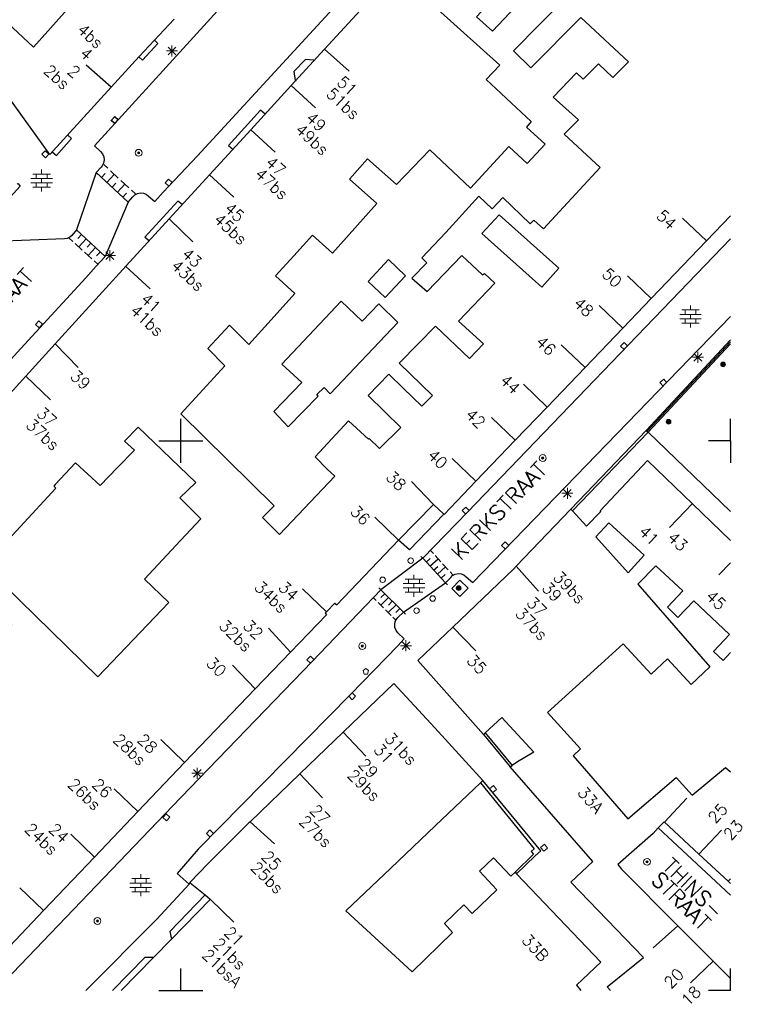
# Model space of a CAD drawing. Header units: millimetres. Extents: x 135944 to 142000, y 454200 to 456692.
# Tile 155 of 185: x 137435 to 137501, y 456099 to 456188. Entities that reach past the tile are written whole.
import ezdxf
from ezdxf.enums import TextEntityAlignment as Align

# ---------------------------------------------------------------- set-up
doc = ezdxf.new("R2010")
doc.units = ezdxf.units.MM
doc.layers.get('0').update_dxf_attribs({"color": 251})
for name, color, linetype in [('TotaalGBKN2013_Bistad', 251, 'Continuous'), ('TotaalGBKN2013X$0$GBKN binnenstad 2009$0$OBJECTEN_', 251, 'Continuous'), ('TotaalGBKN2013X$0$GBKN binnenstad 2009$0$OBJECTEN__', 251, 'Continuous'), ('TotaalGBKN2013X$0$GBKN binnenstad 2009$0$OBJECTEN___', 251, 'Continuous'), ('TotaalGBKN2013X$0$GBKN binnenstad 2009$0$SEMANT_ SYMB_', 251, 'Continuous'), ('TotaalGBKN2013X$0$GBKN binnenstad 2009$0$UTRECHT54', 251, 'Continuous')]:
    doc.layers.add(name, color=color, linetype=linetype)
doc.styles.add('TotaalGBKN2013X$0$GBKN binnenstad 2009$0$TXT', font='txt.shx')

# ---------------------------------------------------------------- blocks, each defined once
blk = doc.blocks.new('TotaalGBKN2013X$0$GBKN binnenstad 2009$0$W')
at = {"layer": 'TotaalGBKN2013X$0$GBKN binnenstad 2009$0$OBJECTEN__', "linetype": 'Continuous', "lineweight": 0}
blk.add_lwpolyline([(-0.225, 0.225), (-0.225, -0.225), (0.225, -0.225), (0.225, 0.225), (-0.225, 0.225)], dxfattribs=at)
blk = doc.blocks.new('TotaalGBKN2013X$0$GBKN binnenstad 2009$0$DEC109')
at = {"layer": 'TotaalGBKN2013X$0$GBKN binnenstad 2009$0$SEMANT_ SYMB_', "linetype": 'Continuous', "lineweight": 0}
for p, q in [((0, 0.6), (0, 1)), ((-0.98, 0.2), (0.98, 0.2)), ((-0.8, 0.6), (0.8, 0.6)), ((-0.5, 0.2), (-0.5, 0.6)), ((0, -0.2), (0, 0.2)), ((0.5, 0.2), (0.5, 0.6)), ((-0.98, -0.2), (0.98, -0.2)), ((-0.8, -0.6), (0.8, -0.6)), ((-0.5, -0.6), (-0.5, -0.2)), ((0, -1), (0, -0.6)), ((0.5, -0.6), (0.5, -0.2))]:
    blk.add_line(p, q, dxfattribs=at)
blk = doc.blocks.new('TotaalGBKN2013X$0$GBKN binnenstad 2009$0$X')
at = {"layer": 'TotaalGBKN2013X$0$GBKN binnenstad 2009$0$OBJECTEN__', "linetype": 'Continuous', "lineweight": 0}
blk.add_lwpolyline([(0.225, -0.25), (0.224, 0.2), (-0.225, 0.2), (-0.226, -0.25)], dxfattribs=at)
blk = doc.blocks.new('TotaalGBKN2013X$0$GBKN binnenstad 2009$0$V')
at = {"layer": 'TotaalGBKN2013X$0$GBKN binnenstad 2009$0$OBJECTEN__', "linetype": 'Continuous', "lineweight": 0}
for radius in [0.31, 0.095, 0.035, 0.0224]:
    blk.add_circle((0, 0), radius, dxfattribs=at)
blk = doc.blocks.new('TotaalGBKN2013X$0$GBKN binnenstad 2009$0$DEC100')
at = {"layer": 'TotaalGBKN2013X$0$GBKN binnenstad 2009$0$OBJECTEN_', "linetype": 'Continuous', "lineweight": 0}
for p, q in [((-0.5, 0), (0.5, 0)), ((-0.354, -0.354), (0.354, 0.354)), ((0.354, -0.354), (-0.354, 0.354)), ((0, -0.5), (0, 0.5))]:
    blk.add_line(p, q, dxfattribs=at)
blk = doc.blocks.new('TotaalGBKN2013X$0$GBKN binnenstad 2009$0$Q')
at = {"layer": 'TotaalGBKN2013X$0$GBKN binnenstad 2009$0$OBJECTEN___', "linetype": 'Continuous', "lineweight": 0}
blk.add_circle((0, 0), 0.25, dxfattribs=at)
blk = doc.blocks.new('TotaalGBKN2013X$0$GBKN binnenstad 2009$0$K')
at = {"layer": 'TotaalGBKN2013X$0$GBKN binnenstad 2009$0$OBJECTEN__', "linetype": 'Continuous', "lineweight": 0}
blk.add_lwpolyline([(-0.146, -0.25), (0.147, -0.25), (0.25, 0.069), (0, 0.25), (-0.25, 0.068), (-0.146, -0.25)], dxfattribs=at)
blk = doc.blocks.new('TotaalGBKN2013X$0$GBKN binnenstad 2009$0$DEC115')
at = {"layer": 'TotaalGBKN2013X$0$GBKN binnenstad 2009$0$UTRECHT54', "linetype": 'Continuous', "lineweight": 0}
blk.add_line((0, 0.25), (0, 0), dxfattribs=at)
blk = doc.blocks.new('TotaalGBKN2013X$0$GBKN binnenstad 2009$0$J')
at = {"layer": 'TotaalGBKN2013X$0$GBKN binnenstad 2009$0$OBJECTEN___', "linetype": 'Continuous', "lineweight": 0}
for radius in [0.215, 0.155, 0.095, 0.035]:
    blk.add_circle((0, 0), radius, dxfattribs=at)

msp = doc.modelspace()

# ---------------------------------------------------------------- linework, layer by layer
for p, q in [((137497.814, 456168.191), (137495.649, 456170.268)), ((137497.814, 456168.191), (137500, 456170.474)), ((137492.798, 456162.952), (137497.814, 456168.191)), ((137492.349, 456150.964), (137500, 456159.191)), ((137492.438, 456150.878), (137500, 456159.015)), ((137492.509, 456150.81), (137500, 456158.843)), ((137500.001, 456150), (137500.001, 456152)), ((137492.509, 456150.81), (137500, 456143.584)), ((137500.001, 456150), (137498.001, 456150)), ((137500.001, 456150), (137500.001, 456148)), ((137496.539, 456144.289), (137500, 456140.952)), ((137500, 456138.905), (137498.958, 456137.821)), ((137493.442, 456114.802), (137500, 456108.689)), ((137497.137, 456112.412), (137499.179, 456114.611)), ((137497.137, 456112.412), (137499.791, 456109.946)), ((137499.791, 456109.946), (137500, 456109.752)), ((137499.793, 456109.944), (137500, 456110.168)), ((137495.226, 456105.885), (137498.424, 456102.683)), ((137498.424, 456102.683), (137496.367, 456100.7)), ((137498.424, 456102.683), (137500, 456101.104)), ((137500.001, 456100), (137500.001, 456102)), ((137500.001, 456100), (137498.001, 456100))]:
    msp.add_line(p, q)
for points in [[(137500, 456168.385), (137476.081, 456143.511), (137472.005, 456139.323)], [(137474.064, 456137.09), (137474.551, 456137.591), (137474.72, 456137.753), (137474.962, 456137.883), (137475.23, 456137.938), (137475.503, 456137.914), (137475.757, 456137.812), (137475.971, 456137.641), (137476.551, 456137.121), (137500, 456161.319)], [(137491.585, 456136.962), (137498.145, 456129.461), (137496.43, 456127.857), (137494.265, 456130.182), (137492.79, 456128.79), (137490.242, 456131.543), (137488.24, 456129.729)], [(137496.685, 456135.453), (137499.91, 456132.39), (137498.456, 456130.846), (137499.338, 456130.041), (137500, 456130.754)], [(137485.679, 456121.364), (137490.657, 456115.615), (137495.081, 456119.381), (137496.513, 456117.769), (137499.557, 456120.305), (137500, 456119.9)]]:
    msp.add_lwpolyline(points)
at = {"layer": 'TotaalGBKN2013_Bistad'}
for p, q in [((137463.078, 456185.646), (137469.619, 456192.786)), ((137486.396, 456188.516), (137490.715, 456184.479)), ((137449.38, 456188.35), (137446.184, 456184.976)), ((137446.184, 456184.976), (137443.645, 456182.188)), ((137460.042, 456182.331), (137463.078, 456185.646)), ((137463.078, 456185.646), (137465.3, 456183.631)), ((137443.656, 456182.179), (137441.361, 456184.187)), ((137456.348, 456178.298), (137460.042, 456182.331)), ((137460.035, 456182.338), (137462.242, 456180.306)), ((137452.595, 456174.201), (137456.348, 456178.298)), ((137456.351, 456178.295), (137458.563, 456176.269)), ((137442.971, 456175.141), (137443.332, 456174.806)), ((137442.281, 456174.417), (137440.502, 456169.193)), ((137442.281, 456174.417), (137445.19, 456171.72)), ((137442.773, 456173.961), (137443.113, 456174.328)), ((137443.254, 456173.514), (137443.934, 456174.248)), ((137443.573, 456174.583), (137444.296, 456173.913)), ((137448.934, 456170.203), (137452.595, 456174.201)), ((137452.595, 456174.201), (137454.807, 456172.175)), ((137443.736, 456173.068), (137444.076, 456173.434)), ((137444.218, 456172.621), (137444.898, 456173.354)), ((137444.536, 456173.689), (137445.259, 456173.019)), ((137444.699, 456172.174), (137445.039, 456172.541)), ((137445.5, 456172.796), (137445.861, 456172.461)), ((137445.19, 456171.72), (137443.115, 456166.791)), ((137477.383, 456168.856), (137478.951, 456170.566)), ((137478.951, 456170.566), (137484.4, 456165.707)), ((137445.013, 456165.921), (137448.934, 456170.203)), ((137448.934, 456170.203), (137451.068, 456168.121)), ((137443.115, 456166.791), (137440.502, 456169.193)), ((137440.939, 456168.791), (137440.601, 456168.423)), ((137440.155, 456168.154), (137439.831, 456168.451)), ((137441.018, 456167.36), (137440.371, 456167.955)), ((137441.371, 456168.394), (137440.694, 456167.658)), ((137441.803, 456167.997), (137441.464, 456167.629)), ((137441.881, 456166.567), (137441.234, 456167.162)), ((137442.234, 456167.601), (137441.558, 456166.864)), ((137442.666, 456167.204), (137442.328, 456166.836)), ((137442.421, 456166.071), (137442.097, 456166.369)), ((137443.115, 456166.791), (137442.291, 456165.911)), ((137445.013, 456165.921), (137438.565, 456158.839)), ((137444.989, 456165.86), (137447.21, 456163.843)), ((137477.615, 456165.233), (137478.55, 456164.349)), ((137492.798, 456162.952), (137490.633, 456165.029)), ((137492.798, 456162.952), (137490.217, 456160.257)), ((137490.217, 456160.257), (137488.052, 456162.334)), ((137486.774, 456156.672), (137490.217, 456160.257)), ((137435.895, 456155.906), (137438.565, 456158.839)), ((137438.565, 456158.839), (137440.636, 456156.668)), ((137486.774, 456156.672), (137484.61, 456158.748)), ((137483.329, 456153.084), (137486.774, 456156.672)), ((137432.469, 456152.142), (137435.895, 456155.906)), ((137435.895, 456155.906), (137438.139, 456153.727)), ((137483.329, 456153.084), (137481.165, 456155.161)), ((137480.42, 456150.055), (137483.329, 456153.084)), ((137450, 456150), (137450, 456152)), ((137480.42, 456150.055), (137478.255, 456152.131)), ((137446.106, 456151.266), (137447.593, 456149.835)), ((137485.618, 456143.644), (137492.509, 456150.81)), ((137492.349, 456150.964), (137492.509, 456150.81)), ((137448, 456150), (137450, 456150)), ((137450, 456150), (137452, 456150)), ((137450, 456148), (137450, 456150)), ((137476.84, 456146.327), (137480.42, 456150.055)), ((137447.593, 456149.835), (137451.351, 456146.219)), ((137476.84, 456146.327), (137474.675, 456148.404)), ((137472.982, 456144.22), (137470.976, 456146.319)), ((137469.792, 456140.977), (137472.982, 456144.22)), ((137472.982, 456144.22), (137473.911, 456143.338)), ((137485.485, 456143.79), (137480.515, 456138.604)), ((137485.618, 456143.644), (137485.485, 456143.79)), ((137485.618, 456143.644), (137486.894, 456142.257)), ((137496.547, 456144.297), (137494.469, 456142.134)), ((137469.788, 456140.972), (137467.649, 456143.076)), ((137490.706, 456138.008), (137487.754, 456141.279)), ((137472.005, 456139.323), (137468.193, 456136.464)), ((137474.064, 456137.09), (137472.005, 456139.323)), ((137472.323, 456138.978), (137472.69, 456139.317)), ((137472.659, 456138.613), (137473.394, 456139.291)), ((137472.973, 456139.747), (137472.721, 456140.021)), ((137473.647, 456139.017), (137473.142, 456139.565)), ((137492.165, 456139.597), (137490.706, 456138.008)), ((137472.996, 456138.248), (137473.363, 456138.587)), ((137473.333, 456137.883), (137474.068, 456138.561)), ((137474.32, 456138.287), (137473.815, 456138.835)), ((137480.515, 456138.604), (137482.545, 456136.349)), ((137473.669, 456137.518), (137474.037, 456137.857)), ((137474.741, 456137.831), (137474.488, 456138.105)), ((137463.234, 456134.456), (137461.075, 456136.539)), ((137470.252, 456134.425), (137474.064, 456137.09)), ((137467.511, 456135.731), (137467.766, 456135.479)), ((137468.895, 456135.768), (137468.191, 456135.058)), ((137468.193, 456136.464), (137470.252, 456134.425)), ((137468.555, 456136.105), (137468.203, 456135.75)), ((137448.893, 456135.314), (137442.422, 456128.539)), ((137467.936, 456135.31), (137468.446, 456134.805)), ((137469.575, 456135.095), (137468.871, 456134.384)), ((137469.235, 456135.432), (137468.883, 456135.076)), ((137469.915, 456134.758), (137469.563, 456134.403)), ((137468.616, 456134.637), (137469.126, 456134.132)), ((137469.296, 456133.964), (137469.551, 456133.711)), ((137459.978, 456130.798), (137457.967, 456132.964)), ((137474.737, 456133.063), (137476.821, 456130.905)), ((137456.744, 456127.444), (137459.978, 456130.798)), ((137456.744, 456127.444), (137454.699, 456129.608)), ((137456.744, 456127.444), (137450.335, 456120.756)), ((137464.761, 456123.499), (137460.813, 456119.706)), ((137464.761, 456123.499), (137466.832, 456121.328)), ((137477.679, 456123.445), (137477.532, 456123.309)), ((137477.532, 456123.309), (137479.965, 456120.352)), ((137477.679, 456123.445), (137480.13, 456120.465)), ((137450.335, 456120.756), (137448.172, 456122.834)), ((137446.076, 456116.286), (137450.335, 456120.756)), ((137479.965, 456120.352), (137480.13, 456120.465)), ((137456.293, 456115.364), (137460.813, 456119.706)), ((137460.813, 456119.706), (137462.884, 456117.535)), ((137451.671, 456119.301), (137449.231, 456116.771)), ((137477.266, 456118.905), (137473.126, 456114.978)), ((137477.473, 456119.101), (137477.266, 456118.905)), ((137446.076, 456116.286), (137443.912, 456118.364)), ((137494.006, 456115.318), (137496.047, 456117.517)), ((137449.231, 456116.771), (137433.124, 456100)), ((137442.14, 456112.153), (137446.076, 456116.286)), ((137456.293, 456115.364), (137458.51, 456113.343)), ((137442.14, 456112.153), (137439.977, 456114.231)), ((137473.126, 456114.978), (137469.092, 456111.154)), ((137437.495, 456107.277), (137442.14, 456112.153)), ((137465.001, 456107.274), (137469.092, 456111.154)), ((137480.407, 456110.775), (137480.545, 456110.63)), ((137480.545, 456110.63), (137488.207, 456102.601)), ((137450.733, 456109.68), (137450.852, 456109.808)), ((137450.852, 456109.808), (137452.203, 456108.7)), ((137437.495, 456107.277), (137435.329, 456109.352)), ((137449.13, 456104.683), (137452.651, 456108.297)), ((137452.67, 456108.316), (137454.819, 456106.223)), ((137434.419, 456104.059), (137437.495, 456107.277)), ((137495.226, 456105.885), (137492.964, 456103.906)), ((137449.13, 456104.683), (137447.51, 456103.02)), ((137447.51, 456103.02), (137444.567, 456100)), ((137485.991, 456100.497), (137488.207, 456102.601)), ((137450, 456100), (137450, 456102)), ((137448, 456100), (137450, 456100)), ((137450, 456100), (137452, 456100)), ((137485.991, 456100.497), (137486.4, 456100))]:
    msp.add_line(p, q, dxfattribs=at)
for points in [[(137468.027, 456200), (137460.801, 456192.121), (137460.651, 456191.941), (137460.307, 456191.625), (137459.913, 456191.372), (137459.701, 456191.271), (137453.631, 456189.461), (137442.121, 456176.841), (137442.671, 456176.321), (137442.852, 456176.102), (137442.966, 456175.841), (137443.003, 456175.559), (137442.96, 456175.278), (137442.841, 456175.02), (137442.751, 456174.901), (137442.281, 456174.417)], [(137473.563, 456200), (137470.845, 456196.981), (137451.506, 456175.934), (137448.381, 456172.641)], [(137437.878, 456187.271), (137439.65, 456189.254), (137435.924, 456192.711), (137438.049, 456195.161)], [(137479.354, 456195.558), (137481.342, 456193.803), (137478.308, 456190.605), (137478.545, 456190.353), (137476.902, 456188.587), (137478.341, 456187.266), (137483.036, 456192.25)], [(137483.036, 456192.25), (137485.082, 456190.388), (137480.266, 456185.486), (137481.853, 456183.924), (137486.396, 456188.516)], [(137437.878, 456187.271), (137436.568, 456185.806), (137432.343, 456189.754), (137430.066, 456187.24)], [(137473.349, 456189.282), (137479.032, 456184.175), (137477.767, 456182.876), (137481.881, 456179.046), (137481.44, 456178.553), (137483.135, 456176.981), (137481.505, 456175.247), (137479.843, 456176.769), (137476.356, 456173.002), (137472.658, 456176.474)], [(137446.177, 456184.938), (137446.508, 456184.637), (137447.893, 456186.157), (137447.547, 456186.472)], [(137462.113, 456184.584), (137462.052, 456184.648), (137461.342, 456184.702), (137460.267, 456183.592), (137460.394, 456182.778), (137460.425, 456182.732)], [(137490.715, 456184.479), (137489.308, 456183.056), (137487.992, 456184.286), (137486.616, 456182.895), (137486.005, 456183.475), (137483.881, 456181.283), (137486.181, 456179.213)], [(137443.645, 456182.188), (137438.069, 456176.067), (137433.464, 456182.421)], [(137457.657, 456179.729), (137457.234, 456180.08), (137454.313, 456176.879), (137454.745, 456176.513)], [(137484.445, 456170.866), (137488.164, 456174.876), (137484.884, 456177.895), (137486.181, 456179.213)], [(137438.292, 456176.311), (137438.662, 456175.975), (137440.049, 456177.498), (137439.679, 456177.834)], [(137472.658, 456176.474), (137469.605, 456173.327), (137466.991, 456175.67)], [(137465.816, 456169.338), (137467.829, 456171.585), (137465.334, 456173.821), (137466.991, 456175.67)], [(137435.106, 456173.363), (137435.155, 456173.417), (137435.358, 456173.184), (137415.828, 456151.739), (137415.596, 456151.957)], [(137445.19, 456171.72), (137445.631, 456172.201), (137445.804, 456172.372), (137446.043, 456172.504), (137446.31, 456172.561), (137446.582, 456172.539), (137446.836, 456172.44), (137447.051, 456172.271), (137447.611, 456171.771), (137448.381, 456172.641)], [(137450.114, 456171.507), (137449.707, 456171.823), (137446.725, 456168.536), (137447.138, 456168.214)], [(137478.311, 456171.119), (137477.109, 456172.271), (137474.101, 456168.958), (137471.911, 456166.662), (137472.384, 456166.215), (137471.024, 456164.82), (137472.412, 456163.588), (137475.56, 456166.874)], [(137484.445, 456170.866), (137482.979, 456169.286), (137482.122, 456170.066), (137481.782, 456169.758), (137479.3, 456172.143), (137478.311, 456171.119)], [(137440.502, 456169.193), (137440.071, 456168.701), (137439.872, 456168.524), (137439.629, 456168.414), (137439.401, 456168.381), (137433.131, 456168.141)], [(137460.258, 456166.842), (137461.961, 456168.725), (137463.777, 456167.064), (137465.816, 456169.338)], [(137477.383, 456168.856), (137482.832, 456163.997), (137484.4, 456165.707)], [(137460.258, 456166.842), (137458.595, 456165.003), (137460.36, 456163.412), (137458.196, 456161.014)], [(137467.035, 456164.501), (137468.576, 456163.048), (137470.445, 456165.031), (137468.891, 456166.497), (137467.035, 456164.501)], [(137475.56, 456166.874), (137477.446, 456165.108), (137477.615, 456165.233)], [(137436.081, 456159.131), (137441.353, 456164.831), (137442.291, 456165.911)], [(137478.55, 456164.349), (137475.264, 456160.888), (137477.521, 456158.825)], [(137458.44, 456152.663), (137459.771, 456151.284), (137462.485, 456154.067), (137462.375, 456154.232), (137463.018, 456154.859), (137463.575, 456154.299), (137469.737, 456160.766), (137468.009, 456162.466), (137466.486, 456160.885), (137464.567, 456162.704), (137459.193, 456156.992), (137460.989, 456155.318), (137458.44, 456152.663)], [(137452.434, 456158.402), (137454.41, 456160.532), (137456.182, 456158.782), (137458.196, 456161.014)], [(137477.521, 456158.825), (137476.256, 456157.507), (137473.167, 456160.433), (137471.627, 456158.871)], [(137436.081, 456159.131), (137428.261, 456150.601), (137426.951, 456149.141)], [(137470.236, 456154.805), (137471.911, 456153.174), (137472.9, 456154.128), (137469.861, 456157.08), (137471.627, 456158.871)], [(137450, 456152.466), (137454.008, 456156.822), (137452.434, 456158.402)], [(137468.077, 456149.303), (137470.016, 456151.223), (137467.048, 456154.131), (137468.93, 456156.076), (137470.236, 456154.805)], [(137464.009, 456146.794), (137458.961, 456141.503), (137457.419, 456143.045), (137458.496, 456144.089), (137450, 456152.466)], [(137468.077, 456149.303), (137467.134, 456150.227), (137467.065, 456150.156), (137465.239, 456151.834), (137462.216, 456148.54), (137463.299, 456147.435), (137464.009, 456146.794)], [(137446.106, 456151.266), (137444.859, 456149.993), (137445.761, 456149.169), (137444.226, 456147.577)], [(137485.485, 456143.79), (137491.672, 456150.237), (137492.349, 456150.964)], [(137496.539, 456144.289), (137492.462, 456148.221), (137488.142, 456143.641), (137488.193, 456143.537), (137486.894, 456142.257)], [(137444.226, 456147.577), (137442.658, 456145.951), (137440.394, 456148.001), (137438.566, 456146.029)], [(137438.566, 456146.029), (137438.437, 456145.89), (137438.623, 456145.689), (137432.091, 456138.685), (137431.822, 456138.93)], [(137449.972, 456140.944), (137451.822, 456142.916), (137449.903, 456144.811), (137451.351, 456146.219)], [(137476.84, 456146.327), (137473.942, 456143.309), (137473.911, 456143.338)], [(137473.911, 456143.338), (137470.793, 456140.103), (137469.792, 456140.977)], [(137492.165, 456139.597), (137488.936, 456142.565), (137487.754, 456141.279)], [(137463.234, 456134.456), (137464.008, 456135.233), (137464.178, 456135.094), (137469.792, 456140.977)], [(137449.972, 456140.944), (137446.667, 456137.422), (137448.893, 456135.314)], [(137480.515, 456138.604), (137480.257, 456138.334), (137474.737, 456133.063)], [(137496.685, 456135.453), (137495.218, 456133.947), (137494.277, 456134.872), (137495.68, 456136.352), (137493.228, 456138.642), (137491.585, 456136.962)], [(137431.628, 456134.06), (137433.564, 456132.287), (137434.596, 456133.285), (137432.473, 456135.356), (137433.92, 456136.878), (137442.422, 456128.539)], [(137474.641, 456136.581), (137475.391, 456135.861), (137476.131, 456136.601), (137475.381, 456137.321), (137474.641, 456136.581)], [(137451.671, 456119.301), (137461.941, 456129.941), (137468.193, 456136.464)], [(137451.561, 456112.861), (137465.421, 456126.941), (137469.731, 456131.361), (137470.321, 456131.991), (137469.751, 456132.541), (137469.58, 456132.761), (137469.477, 456133.021), (137469.452, 456133.299), (137469.507, 456133.572), (137469.637, 456133.82), (137469.751, 456133.951), (137470.252, 456134.425)], [(137463.234, 456134.456), (137463.122, 456134.344), (137463.245, 456134.187), (137459.978, 456130.798)], [(137477.532, 456123.309), (137471.547, 456130.015), (137474.737, 456133.063)], [(137488.24, 456129.729), (137483.361, 456125.31), (137486.366, 456121.983), (137485.679, 456121.364)], [(137477.473, 456119.101), (137473.114, 456123.906), (137469.368, 456127.924), (137464.761, 456123.499)], [(137482.106, 456121.693), (137479.187, 456124.837), (137477.679, 456123.445)], [(137482.106, 456121.693), (137480.636, 456120.811), (137480.13, 456120.465)], [(137492.081, 456103.004), (137485.476, 456109.873), (137487.474, 456111.743), (137479.965, 456120.352)], [(137477.266, 456118.905), (137482.136, 456112.91), (137481.878, 456112.669), (137482.084, 456112.409), (137480.407, 456110.775)], [(137480.545, 456110.63), (137482.229, 456112.267), (137482.738, 456112.72), (137477.473, 456119.101)], [(137456.293, 456115.364), (137456.211, 456115.285), (137452.482, 456111.55), (137450.82, 456109.834), (137450.852, 456109.808)], [(137497.137, 456112.412), (137493.972, 456115.35), (137493.442, 456114.802)], [(137493.442, 456114.802), (137492.962, 456114.306), (137489.76, 456111.463), (137490.085, 456111.037), (137495.226, 456105.885)], [(137451.561, 456112.861), (137449.641, 456110.641), (137450.733, 456109.68)], [(137465.001, 456107.274), (137471.049, 456101.715), (137474.724, 456105.293), (137473.971, 456106.115), (137475.736, 456107.808), (137476.508, 456107.012), (137478.74, 456109.167), (137477.163, 456110.866), (137478.443, 456112.091), (137480.02, 456110.398), (137480.407, 456110.775)], [(137441.355, 456100), (137447.791, 456106.511), (137450.733, 456109.68)], [(137452.203, 456108.7), (137448.981, 456105.393), (137449.13, 456104.683)], [(137452.203, 456108.7), (137452.67, 456108.316), (137452.651, 456108.297)], [(137447.51, 456103.02), (137446.7, 456103.02), (137443.761, 456100)], [(137489.082, 456100), (137488.798, 456100.345), (137492.081, 456103.004)]]:
    msp.add_lwpolyline(points, dxfattribs=at)

# ---------------------------------------------------------------- block references
at = {"rotation": 359.9997331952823}
for name, p in [('TotaalGBKN2013X$0$GBKN binnenstad 2009$0$DEC100', (137497.041, 456157.612)), ('TotaalGBKN2013X$0$GBKN binnenstad 2009$0$J', (137499.341, 456156.962))]:
    msp.add_blockref(name, p, dxfattribs=at)
at = {"layer": 'TotaalGBKN2013_Bistad'}
for name, p, rotation in [('TotaalGBKN2013X$0$GBKN binnenstad 2009$0$DEC100', (137449.181, 456185.472), 359.9997331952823), ('TotaalGBKN2013X$0$GBKN binnenstad 2009$0$X', (137443.96, 456179.176), 227.6448125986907), ('TotaalGBKN2013X$0$GBKN binnenstad 2009$0$W', (137437.666, 456176.082), 47.15367720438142), ('TotaalGBKN2013X$0$GBKN binnenstad 2009$0$DEC100', (137443.531, 456166.852), 359.9997331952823), ('TotaalGBKN2013X$0$GBKN binnenstad 2009$0$J', (137494.371, 456151.742), 359.9997331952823), ('TotaalGBKN2013X$0$GBKN binnenstad 2009$0$DEC100', (137485.171, 456145.242), 359.9997331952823), ('TotaalGBKN2013X$0$GBKN binnenstad 2009$0$X', (137479.484, 456140.52), 45.93862195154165), ('TotaalGBKN2013X$0$GBKN binnenstad 2009$0$Q', (137470.911, 456139.111), 35.19033376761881), ('TotaalGBKN2013X$0$GBKN binnenstad 2009$0$Q', (137468.352, 456137.371), 46.19165825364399), ('TotaalGBKN2013X$0$GBKN binnenstad 2009$0$DEC115', (137468.193, 456136.464), 46.21524737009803), ('TotaalGBKN2013X$0$GBKN binnenstad 2009$0$J', (137475.271, 456136.612), 359.9997331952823), ('TotaalGBKN2013X$0$GBKN binnenstad 2009$0$Q', (137472.911, 456135.671), 33.47687773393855), ('TotaalGBKN2013X$0$GBKN binnenstad 2009$0$Q', (137471.441, 456134.561), 33.47687773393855), ('TotaalGBKN2013X$0$GBKN binnenstad 2009$0$DEC115', (137470.252, 456134.425), 223.4137367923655), ('TotaalGBKN2013X$0$GBKN binnenstad 2009$0$DEC100', (137470.471, 456131.372), 359.9997331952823), ('TotaalGBKN2013X$0$GBKN binnenstad 2009$0$K', (137466.831, 456129.042), 359.9997331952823), ('TotaalGBKN2013X$0$GBKN binnenstad 2009$0$DEC100', (137451.481, 456119.772), 359.9997331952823)]:
    msp.add_blockref(name, p, dxfattribs=dict(at, rotation=rotation))
for name, p, xscale, yscale, rotation in [('TotaalGBKN2013X$0$GBKN binnenstad 2009$0$X', (137443.972, 456179.212), 0.9999980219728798, 0.9999980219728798, 47.65879337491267), ('TotaalGBKN2013X$0$GBKN binnenstad 2009$0$V', (137446.147, 456176.208), 0.9999977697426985, 0.9999977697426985, 47.83180509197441), ('TotaalGBKN2013X$0$GBKN binnenstad 2009$0$W', (137448.88, 456173.506), 1.000002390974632, 1.000002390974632, 47.5817283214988), ('TotaalGBKN2013X$0$GBKN binnenstad 2009$0$W', (137437.076, 456160.611), 1.000002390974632, 1.000002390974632, 47.5817283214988), ('TotaalGBKN2013X$0$GBKN binnenstad 2009$0$X', (137490.314, 456158.658), 1.000001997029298, 1.000001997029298, 46.09183599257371), ('TotaalGBKN2013X$0$GBKN binnenstad 2009$0$X', (137493.895, 456155.311), 1.000002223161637, 1.000002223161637, 41.04785641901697), ('TotaalGBKN2013X$0$GBKN binnenstad 2009$0$V', (137482.922, 456148.443), 1.000001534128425, 1.000001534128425, 314.9996226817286), ('TotaalGBKN2013X$0$GBKN binnenstad 2009$0$X', (137475.904, 456143.69), 1.000001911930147, 1.000001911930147, 45.93126214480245), ('TotaalGBKN2013X$0$GBKN binnenstad 2009$0$DEC115', (137472.005, 456139.323), 1.000001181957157, 1.000001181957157, 45.77654504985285), ('TotaalGBKN2013X$0$GBKN binnenstad 2009$0$DEC115', (137474.064, 456137.09), 1.000001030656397, 1.000001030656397, 227.5841869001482), ('TotaalGBKN2013X$0$GBKN binnenstad 2009$0$V', (137466.502, 456131.342), 1.000001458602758, 1.000001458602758, 316.3633796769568), ('TotaalGBKN2013X$0$GBKN binnenstad 2009$0$X', (137461.764, 456130.119), 1.000002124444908, 1.000002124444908, 46.11183740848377), ('TotaalGBKN2013X$0$GBKN binnenstad 2009$0$X', (137465.599, 456126.764), 1.000001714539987, 1.000001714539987, 225.6905090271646), ('TotaalGBKN2013X$0$GBKN binnenstad 2009$0$X', (137478.425, 456118.347), 1.000001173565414, 1.000001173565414, 309.272962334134), ('TotaalGBKN2013X$0$GBKN binnenstad 2009$0$W', (137448.658, 456115.766), 1.000001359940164, 1.000001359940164, 47.56360143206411), ('TotaalGBKN2013X$0$GBKN binnenstad 2009$0$X', (137452.618, 456114.312), 1.000002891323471, 1.000002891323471, 45.45108804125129), ('TotaalGBKN2013X$0$GBKN binnenstad 2009$0$W', (137483.042, 456112.999), 1.000001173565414, 1.000001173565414, 309.272962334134), ('TotaalGBKN2013X$0$GBKN binnenstad 2009$0$V', (137492.416, 456111.718), 1.000003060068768, 1.000003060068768, 313.7923052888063), ('TotaalGBKN2013X$0$GBKN binnenstad 2009$0$V', (137442.397, 456106.337), 1.000001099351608, 1.000001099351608, 317.0207704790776)]:
    msp.add_blockref(name, p, dxfattribs=dict(at, xscale=xscale, yscale=yscale, rotation=rotation))
for p in [(137437.319, 456173.675), (137496.372, 456161.311), (137471.207, 456136.832), (137446.34, 456109.586)]:
    msp.add_blockref('TotaalGBKN2013X$0$GBKN binnenstad 2009$0$DEC109', p, dxfattribs=at)

# ---------------------------------------------------------------- texts
at = {"style": 'TotaalGBKN2013X$0$GBKN binnenstad 2009$0$TXT'}
for s, rotation, p in [('45', 316.1466, (137498.046, 456136.154)), ('25', 47.1233, (137498.235, 456115.48)), ('23', 47.1159, (137499.648, 456113.95))]:
    msp.add_text(s, height=1.054, rotation=rotation, dxfattribs=at).set_placement(p, align=Align.MIDDLE_LEFT)
for s, p in [('THINS-', (137496.148, 456108.788)), ('STRAAT', (137495.023, 456107.644))]:
    msp.add_text(s, height=1.4, rotation=315.24809, dxfattribs=at).set_placement(p, align=Align.CENTER)
at = {"layer": 'TotaalGBKN2013_Bistad', "style": 'TotaalGBKN2013X$0$GBKN binnenstad 2009$0$TXT'}
for s, rotation, p in [('4bs', 317.6585, (137442.693, 456185.983)), ('4', 317.6739, (137441.732, 456184.925)), ('2bs', 317.6585, (137439.641, 456182.251)), ('2', 317.6585, (137440.605, 456183.308)), ('54', 316.201, (137494.847, 456169.51)), ('50', 316.201, (137489.881, 456164.222)), ('48', 316.201, (137487.289, 456161.561)), ('46', 316.201, (137483.875, 456158.04)), ('44', 316.201, (137480.611, 456154.539)), ('42', 316.201, (137477.463, 456151.426)), ('40', 316.201, (137474.001, 456147.731)), ('38', 315.4726, (137470.232, 456145.743)), ('36', 315.4726, (137466.97, 456142.605)), ('34bs', 316.3639, (137459.437, 456134.621)), ('34', 316.0461, (137460.447, 456135.722)), ('32bs', 316.3639, (137456.209, 456131.112)), ('32', 316.0461, (137457.219, 456132.213)), ('30', 316.0461, (137453.876, 456128.821)), ('28bs', 316.3639, (137446.589, 456120.751)), ('28', 316.1545, (137447.601, 456121.852)), ('26bs', 316.3639, (137442.464, 456116.687)), ('26', 316.1545, (137443.475, 456117.788)), ('24bs', 316.3639, (137438.539, 456112.608)), ('24', 316.1545, (137439.549, 456113.708)), ('33B', 313.6515, (137483.205, 456102.913)), ('20', 45.0077, (137495.49, 456101.763)), ('18', 45.0077, (137497.057, 456100.169))]:
    msp.add_text(s, height=1.054, rotation=rotation, dxfattribs=at).set_placement(p, align=Align.MIDDLE_RIGHT)
for s, rotation, p in [('51', 317.3562, (137464.454, 456182.906)), ('51bs', 317.6585, (137463.489, 456181.851)), ('49', 317.3636, (137461.631, 456179.644)), ('49bs', 317.6585, (137460.668, 456178.589)), ('47', 317.4956, (137457.954, 456175.607)), ('47bs', 317.6585, (137456.991, 456174.551)), ('45', 317.4956, (137454.21, 456171.416)), ('45bs', 317.6585, (137453.247, 456170.433)), ('43', 317.7513, (137450.325, 456167.274)), ('43bs', 317.6585, (137449.363, 456166.217)), ('41', 317.7513, (137446.603, 456163.177)), ('41bs', 317.6585, (137445.642, 456162.12)), ('39', 317.6585, (137440.189, 456156.166)), ('37', 317.6585, (137437.126, 456152.794)), ('37bs', 317.6585, (137436.164, 456151.738)), ('41', 316.1621, (137491.931, 456142.032)), ('43', 316.1466, (137494.551, 456141.501)), ('39bs', 313.9927, (137484.163, 456137.916)), ('39', 313.9848, (137483.135, 456136.922)), ('37', 313.9927, (137481.745, 456135.584)), ('37bs', 313.9927, (137480.718, 456134.59)), ('35', 313.9927, (137476.302, 456130.327)), ('31bs', 313.644, (137468.828, 456123.243)), ('31', 313.636, (137467.831, 456122.219)), ('29', 313.644, (137466.434, 456120.887)), ('29bs', 315.7438, (137465.424, 456119.876)), ('33A', 311.0684, (137486.414, 456118.335)), ('27', 313.644, (137462.031, 456116.692)), ('27bs', 315.7438, (137461.021, 456115.68)), ('25', 313.644, (137457.63, 456112.493)), ('25bs', 315.7438, (137456.619, 456111.483)), ('21', 315.7438, (137454.19, 456105.579)), ('21bs', 315.7438, (137453.193, 456104.555)), ('21bsA', 315.7438, (137452.195, 456103.531))]:
    msp.add_text(s, height=1.054, rotation=rotation, dxfattribs=at).set_placement(p, align=Align.MIDDLE_LEFT)
for s, rotation, p in [('MULDERSTRAAT', 47.46926, (137427.286, 456154.56)), ('KERKSTRAAT', 45.85867, (137475.447, 456139.044))]:
    msp.add_text(s, height=1.4, rotation=rotation, dxfattribs=at).set_placement(p)

doc.saveas('drawing.dxf')
